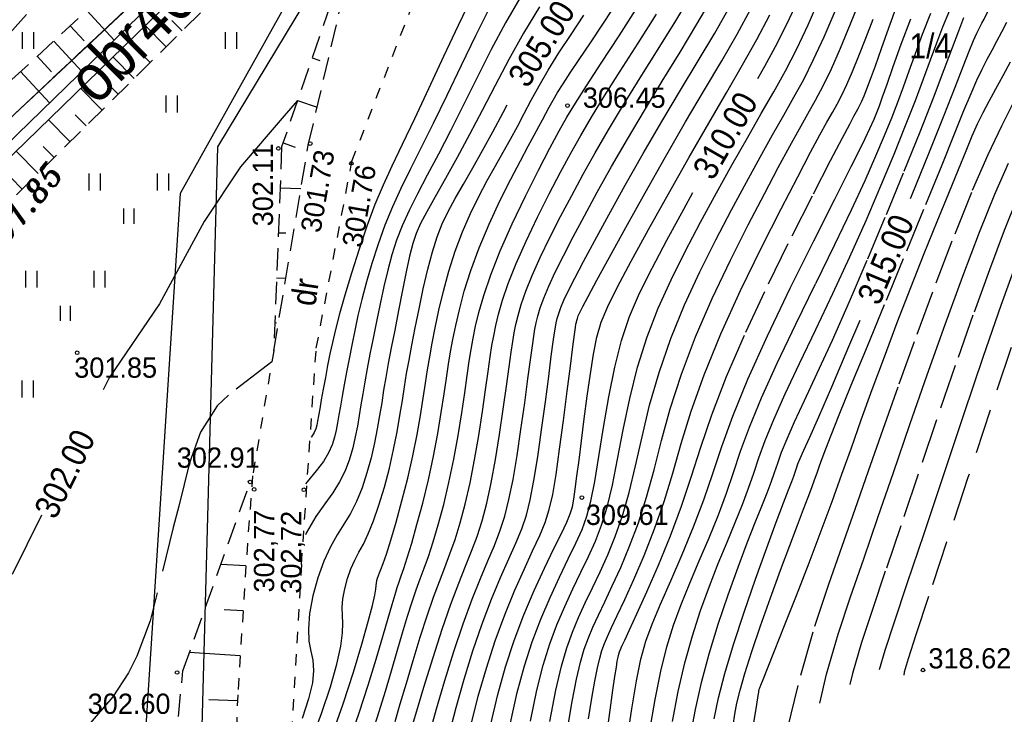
# Model space of a CAD drawing. Extents: x 4615668 to 9249187, y 5334101 to 10688993.
# Tile 91 of 120: x 4667859 to 4667902, y 5337377 to 5337408. Entities that reach past the tile are written whole.
import ezdxf
from ezdxf.enums import TextEntityAlignment as Align

# ---------------------------------------------------------------- set-up
doc = ezdxf.new("R2010")
doc.units = 0
doc.header["$MEASUREMENT"] = 0
for name, pattern in [('CHODNIK', [2, 1.5, -0.5]), ('DROGA', [1, 0.5, -0.5]), ('GEN7', [13.75, 9.75, -1.5, 1, -1.5]), ('KONTUR', [1.5, 1, -0.5]), ('SKARPA1', [1.5, 1, -0.5]), ('WARSTWICA', [3, 2, -1])]:
    doc.linetypes.add(name, pattern=pattern)
for name, color, linetype in [('1', 7, 'Continuous'), ('16', 7, 'Continuous'), ('17', 7, 'Continuous'), ('18', 7, 'Continuous'), ('2', 7, 'Continuous'), ('38', 7, 'Continuous'), ('45', 7, 'Continuous'), ('47', 7, 'Continuous'), ('5', 7, 'Continuous'), ('50', 7, 'Continuous'), ('51', 7, 'Continuous'), ('52', 7, 'Continuous'), ('57', 7, 'Continuous'), ('7', 4, 'GEN7')]:
    doc.layers.add(name, color=color, linetype=linetype)
doc.styles.add('ITALICT', font='ITALICT', dxfattribs={"height": 0.2})
doc.styles.add('txt', font='TXT', dxfattribs={"height": 0.2})

# ---------------------------------------------------------------- blocks, each defined once
blk = doc.blocks.new('DR')
at = {"layer": '18', "color": 6, "linetype": 'Continuous', "style": 'txt', "width": 0.909091}
blk.add_text('dr', height=1.1, rotation=0.0001, dxfattribs=at).set_placement((0, -0.001), align=Align.MIDDLE)
blk = doc.blocks.new('WYS')
at = {"layer": '52', "color": 67, "linetype": 'Continuous'}
blk.add_circle((0, 0), 0.08, dxfattribs=at)
blk = doc.blocks.new('TR')
at = {"layer": '47', "color": 3, "linetype": 'Continuous'}
for p, q in [((-0.25, -0.375), (-0.25, 0.375)), ((0.25, -0.375), (0.25, 0.375))]:
    blk.add_line(p, q, dxfattribs=at)
blk = doc.blocks.new('LAKI')
at = {"layer": '47', "color": 3, "linetype": 'Continuous'}
for p, q in [((-1.768, 1.143), (-1.768, 1.893)), ((-1.268, 1.143), (-1.268, 1.893)), ((1.268, 1.143), (1.268, 1.893)), ((1.768, 1.143), (1.768, 1.893)), ((-0.225, -0.338), (-0.225, 0.338)), ((0.225, -0.338), (0.225, 0.338))]:
    blk.add_line(p, q, dxfattribs=at)

msp = doc.modelspace()

# ---------------------------------------------------------------- linework, layer by layer
at = {"layer": '1', "color": 2, "linetype": 'Continuous'}
msp.add_lwpolyline([(4667789.792, 5337430.928), (4667787.933, 5337428.179), (4667812.424, 5337408.382), (4667820.884, 5337401.713), (4667837.474, 5337383.753), (4667857.826, 5337402.877), (4667881.216, 5337424.855), (4667885.704, 5337429.073), (4667888.819, 5337431.406), (4667906.414, 5337444.583), (4667909.444, 5337445.063)], dxfattribs=at)
at = {"layer": '16', "color": 7, "linetype": 'CHODNIK'}
msp.add_lwpolyline([(4667849.157, 5337365.06), (4667842.714, 5337372.003), (4667841.054, 5337376.043), (4667840.844, 5337380.873), (4667841.474, 5337385.573), (4667841.944, 5337387.613), (4667842.724, 5337388.933), (4667851.984, 5337399.983), (4667857.834, 5337406.633), (4667870.934, 5337421.133), (4667880.714, 5337431.583)], dxfattribs=at)
at = {"layer": '17', "color": 97, "linetype": 'DROGA'}
for points in [[(4667871.06, 5337383.322), (4667871.712, 5337392.931), (4667873.297, 5337401.23), (4667877.445, 5337411.954), (4667883.037, 5337419.011), (4667888.38, 5337424.349)], [(4667869.822, 5337392.81), (4667868.885, 5337387.262), (4667868.653, 5337384.249)], [(4667868.653, 5337384.249), (4667868.221, 5337377.531), (4667867.916, 5337368.682), (4667867.881, 5337368.142), (4667868.546, 5337366.723)], [(4667871.06, 5337383.322), (4667870.616, 5337376), (4667870.849, 5337371.109), (4667871.259, 5337366.572)]]:
    msp.add_lwpolyline(points, dxfattribs=at)
at = {"layer": '2', "color": 5, "linetype": 'Continuous'}
msp.add_line((4667857.826, 5337402.877), (4667881.216, 5337424.855), dxfattribs=at)
msp.add_lwpolyline([(4667876.439, 5337319.183), (4667872.48, 5337328.552), (4667866.369, 5337365.713), (4667867.345, 5337401.869), (4667881.216, 5337424.855)], dxfattribs=at)
at = {"layer": '38', "color": 97, "linetype": 'Continuous'}
for points in [[(4667883.724, 5337429.143), (4667885.584, 5337427.203), (4667873.274, 5337413.443), (4667865.671, 5337399.798)], [(4667865.671, 5337399.798), (4667863.364, 5337364.183), (4667865.904, 5337349.773), (4667869.956, 5337327.026), (4667872.746, 5337319.44), (4667891.726, 5337273.102)]]:
    msp.add_lwpolyline(points, dxfattribs=at)
at = {"layer": '45', "color": 219, "linetype": 'Continuous'}
for points in [[(4667900.142, 5337443.335), (4667884.058, 5337428.381), (4667871.456, 5337415.109), (4667854.615, 5337398.728), (4667850.355, 5337391.329), (4667848.814, 5337382.461), (4667845.73, 5337376.134), (4667844.398, 5337371.663)], [(4667900.406, 5337442.898), (4667884.41, 5337428.025), (4667871.812, 5337414.757), (4667855.013, 5337398.418), (4667850.833, 5337391.157), (4667849.294, 5337382.305), (4667846.198, 5337375.952), (4667844.89, 5337371.56)]]:
    msp.add_lwpolyline(points, dxfattribs=at)
at = {"layer": '50', "color": 216, "linetype": 'Continuous'}
msp.add_line((4667859.507, 5337385.514), (4667858.204, 5337382.868), dxfattribs=at)
at = {"layer": '50', "color": 7, "linetype": 'Continuous'}
for points in [[(4667891.339, 5337404.903), (4667891.653, 5337405.454), (4667892.214, 5337406.498), (4667892.745, 5337407.572), (4667893.257, 5337408.692), (4667893.752, 5337409.833), (4667894.228, 5337410.933), (4667894.689, 5337411.962), (4667895.157, 5337412.94), (4667895.665, 5337413.934), (4667896.265, 5337415.073), (4667896.983, 5337416.43), (4667897.808, 5337418.001), (4667898.69, 5337419.697), (4667899.527, 5337421.309), (4667900.234, 5337422.666), (4667900.764, 5337423.673), (4667901.116, 5337424.32), (4667901.353, 5337424.733), (4667901.358, 5337424.742)], [(4667898.125, 5337399.581), (4667898.164, 5337399.677), (4667898.964, 5337401.653), (4667899.609, 5337403.273), (4667900.097, 5337404.518), (4667900.459, 5337405.446), (4667900.725, 5337406.117), (4667900.921, 5337406.59), (4667901.071, 5337406.923), (4667901.189, 5337407.166), (4667901.291, 5337407.362), (4667901.387, 5337407.547), (4667901.486, 5337407.741), (4667901.595, 5337407.956), (4667901.724, 5337408.208), (4667901.888, 5337408.522), (4667902.109, 5337408.934), (4667902.42, 5337409.496)], [(4667871.44, 5337375.338), (4667871.944, 5337376.69), (4667872.347, 5337377.888), (4667872.634, 5337378.894), (4667872.807, 5337379.684), (4667872.884, 5337380.273), (4667872.895, 5337380.706), (4667872.875, 5337381.054), (4667872.869, 5337381.402), (4667872.9, 5337381.794), (4667872.978, 5337382.234), (4667873.101, 5337382.695), (4667873.252, 5337383.125), (4667873.422, 5337383.507), (4667873.607, 5337383.858), (4667873.807, 5337384.223), (4667874.024, 5337384.675), (4667874.258, 5337385.25), (4667874.501, 5337385.954), (4667874.741, 5337386.756), (4667874.961, 5337387.597), (4667875.152, 5337388.427), (4667875.308, 5337389.213), (4667875.434, 5337389.938), (4667875.539, 5337390.6), (4667875.634, 5337391.212), (4667875.729, 5337391.8), (4667875.835, 5337392.401), (4667875.959, 5337393.067), (4667876.107, 5337393.826), (4667876.279, 5337394.672), (4667876.47, 5337395.567), (4667876.67, 5337396.432), (4667876.874, 5337397.211), (4667877.084, 5337397.88), (4667877.31, 5337398.454), (4667877.572, 5337398.999), (4667877.884, 5337399.573), (4667878.251, 5337400.213), (4667878.665, 5337400.935), (4667879.106, 5337401.717), (4667879.556, 5337402.542), (4667880.012, 5337403.403), (4667880.192, 5337403.743)], [(4667880.345, 5337376.279), (4667880.646, 5337377.624), (4667880.963, 5337378.811), (4667881.308, 5337379.88), (4667881.691, 5337380.89), (4667882.101, 5337381.853), (4667882.518, 5337382.757), (4667882.913, 5337383.574), (4667883.251, 5337384.269), (4667883.524, 5337384.874), (4667883.74, 5337385.46), (4667883.918, 5337386.132), (4667884.089, 5337387.008), (4667884.271, 5337388.114), (4667884.476, 5337389.404), (4667884.71, 5337390.773), (4667884.974, 5337392.08), (4667885.278, 5337393.265), (4667885.64, 5337394.337), (4667886.083, 5337395.369), (4667886.633, 5337396.481), (4667887.293, 5337397.727), (4667888.043, 5337399.103), (4667888.453, 5337399.843)], [(4667889.39, 5337376.463), (4667889.588, 5337377.392), (4667889.868, 5337378.475), (4667890.254, 5337379.759), (4667890.723, 5337381.192), (4667891.235, 5337382.669), (4667891.732, 5337384.053), (4667892.155, 5337385.197), (4667892.478, 5337386.055), (4667892.702, 5337386.637), (4667892.844, 5337387.005), (4667892.933, 5337387.246), (4667892.995, 5337387.425), (4667893.051, 5337387.592), (4667893.12, 5337387.783), (4667893.221, 5337388.029), (4667893.382, 5337388.395), (4667893.641, 5337388.972), (4667894.04, 5337389.872), (4667894.621, 5337391.211), (4667895.383, 5337392.995), (4667895.882, 5337394.178)]]:
    msp.add_lwpolyline(points, dxfattribs=at)
at = {"layer": '50', "color": 245, "linetype": 'WARSTWICA'}
for points in [[(4667875.848, 5337375.686), (4667876.136, 5337376.662), (4667876.498, 5337377.87), (4667876.905, 5337379.187), (4667877.315, 5337380.449), (4667877.7, 5337381.559), (4667878.045, 5337382.482), (4667878.347, 5337383.241), (4667878.616, 5337383.913), (4667878.858, 5337384.565), (4667879.081, 5337385.258), (4667879.291, 5337386.04), (4667879.49, 5337386.947), (4667879.681, 5337387.977), (4667879.86, 5337389.093), (4667880.025, 5337390.22), (4667880.167, 5337391.245), (4667880.283, 5337392.097), (4667880.375, 5337392.749), (4667880.448, 5337393.226), (4667880.513, 5337393.609), (4667880.586, 5337393.973), (4667880.682, 5337394.378), (4667880.82, 5337394.865), (4667881.023, 5337395.455), (4667881.305, 5337396.156), (4667881.666, 5337396.96), (4667882.097, 5337397.846), (4667882.57, 5337398.774), (4667883.065, 5337399.715), (4667883.575, 5337400.657), (4667884.108, 5337401.613), (4667884.697, 5337402.627), (4667885.363, 5337403.732), (4667886.108, 5337404.933), (4667886.906, 5337406.207), (4667887.694, 5337407.478), (4667888.415, 5337408.68)], [(4667881.227, 5337376.359), (4667881.514, 5337377.726), (4667881.797, 5337378.848), (4667882.09, 5337379.79), (4667882.409, 5337380.643), (4667882.754, 5337381.45), (4667883.113, 5337382.229), (4667883.472, 5337382.974), (4667883.809, 5337383.674), (4667884.115, 5337384.355), (4667884.391, 5337385.064), (4667884.64, 5337385.87), (4667884.873, 5337386.844), (4667885.106, 5337387.998), (4667885.357, 5337389.303), (4667885.645, 5337390.694), (4667885.993, 5337392.082), (4667886.413, 5337393.424), (4667886.909, 5337394.71), (4667887.479, 5337395.963), (4667888.112, 5337397.229), (4667888.794, 5337398.52), (4667889.5, 5337399.822), (4667890.202, 5337401.095), (4667890.869, 5337402.278), (4667891.484, 5337403.349), (4667892.045, 5337404.324), (4667892.564, 5337405.256), (4667893.066, 5337406.231), (4667893.567, 5337407.29), (4667894.067, 5337408.43)], [(4667882.878, 5337375.998), (4667883.091, 5337377.236), (4667883.281, 5337378.222), (4667883.455, 5337378.973), (4667883.624, 5337379.555), (4667883.805, 5337380.054), (4667884.01, 5337380.538), (4667884.25, 5337381.059), (4667884.534, 5337381.657), (4667884.868, 5337382.362), (4667885.242, 5337383.186), (4667885.639, 5337384.126), (4667886.031, 5337385.171), (4667886.391, 5337386.303), (4667886.724, 5337387.517), (4667887.058, 5337388.822), (4667887.442, 5337390.235), (4667887.938, 5337391.775), (4667888.566, 5337393.426), (4667889.309, 5337395.139), (4667890.115, 5337396.832), (4667890.905, 5337398.404), (4667891.625, 5337399.787), (4667892.245, 5337400.951), (4667892.76, 5337401.901), (4667893.192, 5337402.677), (4667893.564, 5337403.335), (4667893.904, 5337403.942), (4667894.241, 5337404.579), (4667894.606, 5337405.338), (4667895.012, 5337406.26), (4667895.456, 5337407.331), (4667895.912, 5337408.479)], [(4667881.63, 5337408.099), (4667880.927, 5337406.924), (4667880.271, 5337405.753), (4667879.664, 5337404.605), (4667879.09, 5337403.491), (4667878.528, 5337402.414), (4667877.978, 5337401.394), (4667877.458, 5337400.461), (4667876.995, 5337399.649), (4667876.622, 5337398.99), (4667876.343, 5337398.466), (4667876.146, 5337398.022), (4667876, 5337397.573), (4667875.863, 5337397.019), (4667875.714, 5337396.322), (4667875.547, 5337395.498), (4667875.369, 5337394.605), (4667875.198, 5337393.734), (4667875.045, 5337392.94), (4667874.914, 5337392.243), (4667874.804, 5337391.629), (4667874.708, 5337391.061), (4667874.62, 5337390.506), (4667874.529, 5337389.941), (4667874.426, 5337389.347), (4667874.302, 5337388.718), (4667874.149, 5337388.057), (4667873.963, 5337387.383), (4667873.746, 5337386.725), (4667873.5, 5337386.122), (4667873.23, 5337385.588), (4667872.942, 5337385.109), (4667872.642, 5337384.64), (4667872.34, 5337384.108), (4667872.047, 5337383.469), (4667871.78, 5337382.725), (4667871.562, 5337381.918), (4667871.419, 5337381.142), (4667871.364, 5337380.465), (4667871.39, 5337379.915), (4667871.471, 5337379.472), (4667871.554, 5337379.063), (4667871.59, 5337378.613), (4667871.54, 5337378.06), (4667871.374, 5337377.355), (4667871.083, 5337376.474)], [(4667877.622, 5337375.767), (4667877.926, 5337376.961), (4667878.282, 5337378.216), (4667878.676, 5337379.478), (4667879.09, 5337380.68), (4667879.507, 5337381.774), (4667879.907, 5337382.738), (4667880.272, 5337383.565), (4667880.585, 5337384.271), (4667880.842, 5337384.896), (4667881.05, 5337385.507), (4667881.224, 5337386.191), (4667881.387, 5337387.044), (4667881.554, 5337388.093), (4667881.725, 5337389.295), (4667881.893, 5337390.542), (4667882.041, 5337391.669), (4667882.159, 5337392.571), (4667882.244, 5337393.208), (4667882.3, 5337393.607), (4667882.34, 5337393.861), (4667882.377, 5337394.052), (4667882.422, 5337394.239), (4667882.486, 5337394.461), (4667882.581, 5337394.729), (4667882.72, 5337395.062), (4667882.919, 5337395.487), (4667883.199, 5337396.04), (4667883.584, 5337396.772), (4667884.09, 5337397.712), (4667884.716, 5337398.858), (4667885.447, 5337400.174), (4667886.246, 5337401.58), (4667887.076, 5337403.003), (4667887.901, 5337404.385), (4667888.691, 5337405.692), (4667889.421, 5337406.919), (4667890.075, 5337408.074)], [(4667884.602, 5337375.652), (4667884.77, 5337376.843), (4667884.896, 5337377.729), (4667884.986, 5337378.343), (4667885.048, 5337378.748), (4667885.092, 5337379.018), (4667885.127, 5337379.2), (4667885.157, 5337379.331), (4667885.189, 5337379.436), (4667885.228, 5337379.539), (4667885.295, 5337379.691), (4667885.419, 5337379.958), (4667885.632, 5337380.414), (4667885.965, 5337381.13), (4667886.407, 5337382.105), (4667886.924, 5337383.289), (4667887.458, 5337384.59), (4667887.945, 5337385.901), (4667888.378, 5337387.197), (4667888.8, 5337388.522), (4667889.289, 5337389.972), (4667889.947, 5337391.675), (4667890.8, 5337393.642), (4667891.804, 5337395.783), (4667892.857, 5337397.917), (4667893.808, 5337399.792), (4667894.566, 5337401.26), (4667895.095, 5337402.275), (4667895.417, 5337402.886), (4667895.605, 5337403.234), (4667895.716, 5337403.436), (4667895.797, 5337403.582), (4667895.874, 5337403.728), (4667895.958, 5337403.903), (4667896.057, 5337404.133), (4667896.183, 5337404.45), (4667896.346, 5337404.886), (4667896.561, 5337405.479), (4667896.833, 5337406.243), (4667897.161, 5337407.161), (4667897.533, 5337408.182)], [(4667886.526, 5337375.871), (4667886.775, 5337377.325), (4667887.027, 5337378.578), (4667887.294, 5337379.657), (4667887.588, 5337380.618), (4667887.922, 5337381.536), (4667888.308, 5337382.485), (4667888.733, 5337383.48), (4667889.17, 5337384.506), (4667889.584, 5337385.521), (4667889.941, 5337386.479), (4667890.255, 5337387.399), (4667890.572, 5337388.345), (4667890.959, 5337389.414), (4667891.494, 5337390.715), (4667892.191, 5337392.261), (4667893.02, 5337393.997), (4667893.906, 5337395.805), (4667894.75, 5337397.527), (4667895.492, 5337399.068), (4667896.102, 5337400.381), (4667896.585, 5337401.471), (4667896.97, 5337402.38), (4667897.284, 5337403.159), (4667897.555, 5337403.86), (4667897.807, 5337404.537), (4667898.062, 5337405.243), (4667898.34, 5337406.016), (4667898.656, 5337406.872), (4667899.021, 5337407.81)], [(4667879.467, 5337376.221), (4667879.779, 5337377.534), (4667880.125, 5337378.77), (4667880.511, 5337379.944), (4667880.941, 5337381.079), (4667881.399, 5337382.16), (4667881.855, 5337383.156), (4667882.27, 5337384.02), (4667882.604, 5337384.701), (4667882.846, 5337385.204), (4667883.001, 5337385.573), (4667883.095, 5337385.882), (4667883.162, 5337386.225), (4667883.225, 5337386.663), (4667883.299, 5337387.236), (4667883.391, 5337387.955), (4667883.499, 5337388.815), (4667883.622, 5337389.781), (4667883.755, 5337390.796), (4667883.893, 5337391.786), (4667884.031, 5337392.664), (4667884.183, 5337393.413), (4667884.38, 5337394.081), (4667884.667, 5337394.773), (4667885.103, 5337395.648), (4667885.712, 5337396.789), (4667886.483, 5337398.197), (4667887.367, 5337399.791), (4667888.279, 5337401.408), (4667889.155, 5337402.931), (4667889.954, 5337404.299), (4667890.661, 5337405.512), (4667891.292, 5337406.64), (4667891.863, 5337407.739)], [(4667888.35, 5337375.706), (4667888.565, 5337376.869), (4667888.835, 5337378.077), (4667889.175, 5337379.352), (4667889.577, 5337380.668), (4667890.015, 5337381.974), (4667890.457, 5337383.202), (4667890.867, 5337384.28), (4667891.223, 5337385.182), (4667891.518, 5337385.911), (4667891.751, 5337386.494), (4667891.93, 5337386.974), (4667892.077, 5337387.4), (4667892.219, 5337387.825), (4667892.391, 5337388.305), (4667892.633, 5337388.897), (4667892.97, 5337389.65), (4667893.416, 5337390.61), (4667893.976, 5337391.812), (4667894.647, 5337393.283), (4667895.408, 5337395), (4667896.226, 5337396.897), (4667897.055, 5337398.872), (4667897.84, 5337400.786), (4667898.542, 5337402.537), (4667899.136, 5337404.055), (4667899.612, 5337405.304), (4667899.98, 5337406.285), (4667900.261, 5337407.034), (4667900.496, 5337407.622)], [(4667890.236, 5337376.168), (4667890.313, 5337376.667), (4667890.405, 5337377.152), (4667890.544, 5337377.731), (4667890.758, 5337378.478), (4667891.068, 5337379.444), (4667891.46, 5337380.591), (4667891.903, 5337381.837), (4667892.35, 5337383.068), (4667892.754, 5337384.161), (4667893.093, 5337385.065), (4667893.361, 5337385.771), (4667893.568, 5337386.31), (4667893.728, 5337386.733), (4667893.857, 5337387.082), (4667893.969, 5337387.391), (4667894.077, 5337387.695), (4667894.196, 5337388.026), (4667894.353, 5337388.45), (4667894.59, 5337389.059), (4667894.952, 5337389.965), (4667895.489, 5337391.282), (4667896.202, 5337393.014), (4667897.05, 5337395.064), (4667897.953, 5337397.248), (4667898.8, 5337399.305), (4667899.52, 5337401.067), (4667900.082, 5337402.455), (4667900.496, 5337403.481), (4667900.813, 5337404.245), (4667901.073, 5337404.837), (4667901.305, 5337405.326), (4667901.528, 5337405.762), (4667901.744, 5337406.168), (4667901.958, 5337406.566), (4667902.173, 5337406.977), (4667902.399, 5337407.417)], [(4667892.654, 5337375.996), (4667893.245, 5337378.405), (4667893.874, 5337380.581), (4667894.485, 5337382.447), (4667895.077, 5337384.134), (4667895.658, 5337385.778), (4667896.255, 5337387.479), (4667896.9, 5337389.322), (4667897.616, 5337391.347), (4667898.415, 5337393.557), (4667899.258, 5337395.827), (4667900.098, 5337398.004), (4667900.882, 5337399.941), (4667901.572, 5337401.527), (4667902.173, 5337402.802), (4667902.703, 5337403.848)], [(4667902.865, 5337399.594), (4667902.284, 5337398.149), (4667901.626, 5337396.413), (4667900.895, 5337394.398), (4667900.107, 5337392.151), (4667899.282, 5337389.748), (4667898.462, 5337387.327), (4667897.689, 5337385.041), (4667897.001, 5337383.014), (4667896.424, 5337381.318), (4667895.943, 5337379.852), (4667895.54, 5337378.472), (4667895.428, 5337377.981)], [(4667902.597, 5337392.956), (4667901.665, 5337390.174), (4667900.669, 5337387.175), (4667899.72, 5337384.305), (4667898.925, 5337381.894), (4667898.363, 5337380.189), (4667898.013, 5337379.123), (4667897.834, 5337378.538), (4667897.822, 5337378.403)], [(4667869.739, 5337392.317), (4667867.818, 5337390.844), (4667867.31, 5337390.369), (4667866.565, 5337389.199), (4667866.076, 5337387.833), (4667865.6, 5337385.901), (4667865.351, 5337384.966), (4667864.34, 5337380.809), (4667863.747, 5337379.244), (4667863.373, 5337378.496), (4667862.678, 5337377.431), (4667861.481, 5337376.052), (4667860.83, 5337375.433), (4667859.781, 5337374.588), (4667859.222, 5337374.181)]]:
    msp.add_lwpolyline(points, dxfattribs=at)
at = {"layer": '50', "color": 216, "linetype": 'Continuous'}
for points in [[(4667880.754, 5337408.497), (4667880.122, 5337407.387), (4667879.491, 5337406.193), (4667878.867, 5337404.958), (4667878.261, 5337403.736), (4667877.681, 5337402.587), (4667877.139, 5337401.54), (4667876.645, 5337400.607), (4667876.208, 5337399.781), (4667875.837, 5337399.043), (4667875.531, 5337398.366), (4667875.281, 5337397.72), (4667875.074, 5337397.073), (4667874.889, 5337396.39), (4667874.715, 5337395.662), (4667874.548, 5337394.897), (4667874.387, 5337394.119), (4667874.236, 5337393.366), (4667874.1, 5337392.662), (4667873.979, 5337392.018), (4667873.873, 5337391.434), (4667873.781, 5337390.901), (4667873.7, 5337390.406), (4667873.623, 5337389.933), (4667873.542, 5337389.468), (4667873.449, 5337388.993), (4667873.333, 5337388.501), (4667873.183, 5337387.994), (4667872.991, 5337387.483), (4667872.745, 5337386.986), (4667872.444, 5337386.502), (4667872.089, 5337386.005), (4667871.693, 5337385.443), (4667871.275, 5337384.74), (4667871.228, 5337384.639)], [(4667878.575, 5337408.455), (4667878.014, 5337407.269), (4667877.372, 5337405.889), (4667876.7, 5337404.446), (4667876.072, 5337403.117), (4667875.526, 5337401.976), (4667875.068, 5337401.021), (4667874.68, 5337400.173), (4667874.32, 5337399.305), (4667873.967, 5337398.355), (4667873.617, 5337397.323), (4667873.282, 5337396.266), (4667872.988, 5337395.287), (4667872.75, 5337394.446), (4667872.568, 5337393.756), (4667872.432, 5337393.187), (4667872.321, 5337392.67), (4667872.22, 5337392.157), (4667872.121, 5337391.632), (4667872.025, 5337391.109), (4667871.938, 5337390.631), (4667871.866, 5337390.23), (4667871.811, 5337389.918), (4667871.771, 5337389.688), (4667871.736, 5337389.509), (4667871.694, 5337389.35), (4667871.625, 5337389.183), (4667871.5, 5337388.983), (4667871.492, 5337388.974)], [(4667873.197, 5337375.486), (4667873.625, 5337376.719), (4667874.025, 5337377.953), (4667874.379, 5337379.114), (4667874.674, 5337380.118), (4667874.908, 5337380.929), (4667875.085, 5337381.54), (4667875.216, 5337381.978), (4667875.315, 5337382.295), (4667875.401, 5337382.551), (4667875.491, 5337382.81), (4667875.603, 5337383.142), (4667875.755, 5337383.616), (4667875.953, 5337384.265), (4667876.189, 5337385.088), (4667876.446, 5337386.048), (4667876.697, 5337387.081), (4667876.923, 5337388.128), (4667877.114, 5337389.137), (4667877.268, 5337390.069), (4667877.394, 5337390.893), (4667877.499, 5337391.602), (4667877.593, 5337392.211), (4667877.685, 5337392.76), (4667877.787, 5337393.316), (4667877.911, 5337393.929), (4667878.072, 5337394.636), (4667878.287, 5337395.454), (4667878.577, 5337396.375), (4667878.949, 5337397.379), (4667879.392, 5337398.43), (4667879.878, 5337399.471), (4667880.356, 5337400.431), (4667880.783, 5337401.252), (4667881.134, 5337401.906), (4667881.402, 5337402.396), (4667881.607, 5337402.769), (4667881.772, 5337403.075), (4667881.92, 5337403.354), (4667882.07, 5337403.637), (4667882.237, 5337403.941), (4667882.437, 5337404.282), (4667882.686, 5337404.679), (4667883, 5337405.158), (4667883.401, 5337405.756), (4667883.898, 5337406.496), (4667884.484, 5337407.373), (4667885.131, 5337408.354)], [(4667876.752, 5337375.784), (4667877.059, 5337376.908), (4667877.426, 5337378.16), (4667877.831, 5337379.458), (4667878.243, 5337380.682), (4667878.642, 5337381.77), (4667879.01, 5337382.696), (4667879.34, 5337383.479), (4667879.628, 5337384.162), (4667879.875, 5337384.802), (4667880.088, 5337385.461), (4667880.278, 5337386.205), (4667880.459, 5337387.1), (4667880.637, 5337388.153), (4667880.811, 5337389.318), (4667880.975, 5337390.499), (4667881.118, 5337391.558), (4667881.232, 5337392.412), (4667881.317, 5337393.034), (4667881.38, 5337393.458), (4667881.433, 5337393.771), (4667881.489, 5337394.049), (4667881.563, 5337394.351), (4667881.67, 5337394.714), (4667881.826, 5337395.154), (4667882.043, 5337395.681), (4667882.331, 5337396.305), (4667882.693, 5337397.032), (4667883.126, 5337397.868), (4667883.63, 5337398.812), (4667884.202, 5337399.86), (4667884.839, 5337401.002), (4667885.539, 5337402.219), (4667886.294, 5337403.491), (4667887.084, 5337404.788), (4667887.879, 5337406.079), (4667888.632, 5337407.322), (4667889.31, 5337408.491)], [(4667875.215, 5337376.339), (4667875.446, 5337377.129), (4667875.716, 5337378.049), (4667876.017, 5337379.058), (4667876.332, 5337380.085), (4667876.639, 5337381.036), (4667876.925, 5337381.865), (4667877.185, 5337382.568), (4667877.424, 5337383.184), (4667877.652, 5337383.786), (4667877.879, 5337384.431), (4667878.105, 5337385.161), (4667878.33, 5337385.996), (4667878.548, 5337386.939), (4667878.751, 5337387.972), (4667878.936, 5337389.052), (4667879.098, 5337390.117), (4667879.236, 5337391.081), (4667879.349, 5337391.893), (4667879.442, 5337392.537), (4667879.522, 5337393.042), (4667879.599, 5337393.483), (4667879.689, 5337393.929), (4667879.81, 5337394.44), (4667879.984, 5337395.057), (4667880.24, 5337395.806), (4667880.592, 5337396.689), (4667881.035, 5337397.685), (4667881.545, 5337398.746), (4667882.069, 5337399.786), (4667882.568, 5337400.743), (4667883.027, 5337401.599), (4667883.466, 5337402.382), (4667883.948, 5337403.198), (4667884.527, 5337404.134), (4667885.224, 5337405.232), (4667886.021, 5337406.48), (4667886.834, 5337407.766)], [(4667878.595, 5337376.202), (4667878.912, 5337377.467), (4667879.271, 5337378.716), (4667879.665, 5337379.927), (4667880.089, 5337381.078), (4667880.525, 5337382.143), (4667880.947, 5337383.099), (4667881.329, 5337383.924), (4667881.644, 5337384.605), (4667881.887, 5337385.188), (4667882.07, 5337385.759), (4667882.22, 5337386.429), (4667882.368, 5337387.319), (4667882.527, 5337388.438), (4667882.698, 5337389.717), (4667882.866, 5337391.01), (4667883.01, 5337392.131), (4667883.119, 5337392.981), (4667883.19, 5337393.534), (4667883.231, 5337393.839), (4667883.255, 5337393.998), (4667883.271, 5337394.088), (4667883.29, 5337394.162), (4667883.317, 5337394.249), (4667883.358, 5337394.358), (4667883.431, 5337394.519), (4667883.564, 5337394.783), (4667883.799, 5337395.226), (4667884.185, 5337395.942), (4667884.745, 5337396.971), (4667885.471, 5337398.293), (4667886.325, 5337399.829), (4667887.231, 5337401.429), (4667888.128, 5337402.978), (4667888.97, 5337404.406), (4667889.732, 5337405.691), (4667890.414, 5337406.875), (4667891.021, 5337407.998)], [(4667882.09, 5337376.347), (4667882.359, 5337377.734), (4667882.604, 5337378.796), (4667882.843, 5337379.615), (4667883.094, 5337380.313), (4667883.368, 5337380.963), (4667883.667, 5337381.613), (4667883.988, 5337382.285), (4667884.324, 5337382.988), (4667884.666, 5337383.739), (4667885.002, 5337384.561), (4667885.324, 5337385.479), (4667885.621, 5337386.521), (4667885.903, 5337387.694), (4667886.193, 5337388.991), (4667886.527, 5337390.388), (4667886.945, 5337391.852), (4667887.464, 5337393.35), (4667888.078, 5337394.851), (4667888.761, 5337396.323), (4667889.468, 5337397.738), (4667890.165, 5337399.071), (4667890.826, 5337400.303), (4667891.436, 5337401.416), (4667891.987, 5337402.401), (4667892.484, 5337403.273), (4667892.939, 5337404.073), (4667893.373, 5337404.868), (4667893.814, 5337405.749), (4667894.279, 5337406.763), (4667894.765, 5337407.901)], [(4667887.542, 5337376.347), (4667887.801, 5337377.68), (4667888.097, 5337378.945), (4667888.43, 5337380.144), (4667888.795, 5337381.279), (4667889.183, 5337382.351), (4667889.579, 5337383.362), (4667889.969, 5337384.309), (4667890.334, 5337385.185), (4667890.658, 5337385.984), (4667890.927, 5337386.703), (4667891.158, 5337387.376), (4667891.386, 5337388.059), (4667891.662, 5337388.827), (4667892.046, 5337389.764), (4667892.557, 5337390.906), (4667893.191, 5337392.247), (4667893.913, 5337393.751), (4667894.672, 5337395.351), (4667895.427, 5337396.985), (4667896.145, 5337398.598), (4667896.805, 5337400.135), (4667897.392, 5337401.552), (4667897.902, 5337402.821), (4667898.335, 5337403.931), (4667898.7, 5337404.893), (4667899.01, 5337405.734), (4667899.288, 5337406.491), (4667899.561, 5337407.208), (4667899.863, 5337407.941)], [(4667883.817, 5337376.455), (4667883.965, 5337377.384), (4667884.093, 5337378.136), (4667884.206, 5337378.719), (4667884.308, 5337379.158), (4667884.408, 5337379.5), (4667884.518, 5337379.801), (4667884.655, 5337380.12), (4667884.838, 5337380.514), (4667885.087, 5337381.043), (4667885.42, 5337381.755), (4667885.829, 5337382.656), (4667886.286, 5337383.72), (4667886.75, 5337384.895), (4667887.173, 5337386.117), (4667887.556, 5337387.374), (4667887.934, 5337388.691), (4667888.371, 5337390.124), (4667888.951, 5337391.749), (4667889.694, 5337393.56), (4667890.569, 5337395.488), (4667891.499, 5337397.401), (4667892.369, 5337399.122), (4667893.107, 5337400.545), (4667893.679, 5337401.631), (4667894.097, 5337402.409), (4667894.405, 5337402.969), (4667894.647, 5337403.397), (4667894.857, 5337403.773), (4667895.064, 5337404.167), (4667895.289, 5337404.637), (4667895.543, 5337405.217), (4667895.829, 5337405.914), (4667896.138, 5337406.706), (4667896.454, 5337407.542)], [(4667885.501, 5337375.341), (4667885.737, 5337376.911), (4667885.944, 5337378.151), (4667886.141, 5337379.113), (4667886.361, 5337379.903), (4667886.64, 5337380.664), (4667887.013, 5337381.547), (4667887.47, 5337382.587), (4667887.978, 5337383.761), (4667888.484, 5337384.993), (4667888.932, 5337386.191), (4667889.331, 5337387.357), (4667889.733, 5337388.56), (4667890.221, 5337389.913), (4667890.894, 5337391.553), (4667891.762, 5337393.48), (4667892.774, 5337395.591), (4667893.819, 5337397.695), (4667894.751, 5337399.543), (4667895.486, 5337401), (4667895.998, 5337402.027), (4667896.313, 5337402.681), (4667896.502, 5337403.097), (4667896.626, 5337403.398), (4667896.739, 5337403.697), (4667896.881, 5337404.091), (4667897.081, 5337404.66), (4667897.356, 5337405.443), (4667897.71, 5337406.428), (4667898.13, 5337407.562)], [(4667902.555, 5337405.64), (4667902.219, 5337405.022), (4667901.896, 5337404.439), (4667901.597, 5337403.893), (4667901.329, 5337403.379), (4667901.089, 5337402.883), (4667900.85, 5337402.342), (4667900.577, 5337401.687), (4667900.236, 5337400.853), (4667899.803, 5337399.795), (4667899.29, 5337398.536), (4667898.719, 5337397.119), (4667898.119, 5337395.604), (4667897.519, 5337394.054), (4667896.942, 5337392.526), (4667896.405, 5337391.072), (4667895.918, 5337389.724), (4667895.48, 5337388.49), (4667895.06, 5337387.308), (4667894.624, 5337386.099), (4667894.141, 5337384.798), (4667893.597, 5337383.376), (4667893.032, 5337381.929), (4667892.501, 5337380.585), (4667892.059, 5337379.472), (4667891.746, 5337378.687), (4667891.553, 5337378.198), (4667891.451, 5337377.939), (4667891.406, 5337377.82), (4667891.387, 5337377.763), (4667891.378, 5337377.733), (4667891.372, 5337377.706), (4667891.363, 5337377.647), (4667891.338, 5337377.495), (4667891.272, 5337377.097), (4667891.137, 5337376.285)], [(4667870.887, 5337403.937), (4667870.285, 5337403.251), (4667868.354, 5337400.977), (4667866.725, 5337398.56), (4667864.745, 5337394.901), (4667862.513, 5337391.611), (4667862.248, 5337391.075)], [(4667894.085, 5337377.152), (4667894.392, 5337378.438), (4667894.908, 5337380.217), (4667895.454, 5337381.883), (4667896.039, 5337383.574), (4667896.673, 5337385.41), (4667897.358, 5337387.403), (4667898.091, 5337389.535), (4667898.861, 5337391.749), (4667899.655, 5337393.977), (4667900.442, 5337396.12), (4667901.191, 5337398.077), (4667901.873, 5337399.767), (4667902.473, 5337401.145)], [(4667902.81, 5337396.706), (4667902.136, 5337394.818), (4667901.352, 5337392.554), (4667900.473, 5337389.961), (4667899.565, 5337387.251), (4667898.705, 5337384.673), (4667897.963, 5337382.454), (4667897.393, 5337380.753), (4667896.978, 5337379.488), (4667896.726, 5337378.637)]]:
    msp.add_lwpolyline(points, dxfattribs=at)
at = {"layer": '50', "color": 17, "linetype": 'WARSTWICA'}
for points in [[(4667879.388, 5337407.989), (4667878.79, 5337406.8), (4667878.154, 5337405.491), (4667877.514, 5337404.156), (4667876.909, 5337402.913), (4667876.364, 5337401.815), (4667875.885, 5337400.865), (4667875.469, 5337400.021), (4667875.098, 5337399.21), (4667874.763, 5337398.389), (4667874.459, 5337397.547), (4667874.185, 5337396.696), (4667873.946, 5337395.873), (4667873.741, 5337395.097), (4667873.568, 5337394.376), (4667873.42, 5337393.706), (4667873.288, 5337393.068), (4667873.169, 5337392.454), (4667873.057, 5337391.863), (4667872.955, 5337391.306), (4667872.865, 5337390.798), (4667872.788, 5337390.35), (4667872.723, 5337389.96), (4667872.663, 5337389.614), (4667872.601, 5337389.29), (4667872.524, 5337388.967), (4667872.416, 5337388.631), (4667872.259, 5337388.273), (4667872.029, 5337387.892), (4667871.713, 5337387.475), (4667871.31, 5337386.992), (4667871.241, 5337386.905)], [(4667872.39, 5337375.664), (4667872.905, 5337377.125), (4667873.364, 5337378.527), (4667873.741, 5337379.777), (4667874.022, 5337380.779), (4667874.207, 5337381.501), (4667874.31, 5337381.961), (4667874.355, 5337382.222), (4667874.374, 5337382.378), (4667874.387, 5337382.493), (4667874.406, 5337382.601), (4667874.436, 5337382.715), (4667874.474, 5337382.823), (4667874.522, 5337382.941), (4667874.589, 5337383.101), (4667874.687, 5337383.357), (4667874.831, 5337383.778), (4667875.025, 5337384.393), (4667875.262, 5337385.195), (4667875.523, 5337386.14), (4667875.777, 5337387.145), (4667876.003, 5337388.143), (4667876.191, 5337389.086), (4667876.339, 5337389.941), (4667876.459, 5337390.701), (4667876.561, 5337391.37), (4667876.656, 5337391.972), (4667876.754, 5337392.548), (4667876.867, 5337393.156), (4667877.001, 5337393.838), (4667877.165, 5337394.609), (4667877.365, 5337395.46), (4667877.607, 5337396.351), (4667877.892, 5337397.242), (4667878.216, 5337398.102), (4667878.571, 5337398.913), (4667878.941, 5337399.67), (4667879.312, 5337400.373), (4667879.673, 5337401.025), (4667880.016, 5337401.634), (4667880.341, 5337402.215), (4667880.649, 5337402.781), (4667880.951, 5337403.35), (4667881.264, 5337403.942), (4667881.612, 5337404.578), (4667882.019, 5337405.277), (4667882.495, 5337406.044), (4667883.035, 5337406.869), (4667883.61, 5337407.724)]]:
    msp.add_lwpolyline(points, dxfattribs=at)
at = {"layer": '51', "color": 3, "linetype": 'Continuous'}
for p, q in [((4667861.517, 5337407.93), (4667862.727, 5337406.618)), ((4667865.753, 5337407.022), (4667865.289, 5337407.491)), ((4667860.782, 5337407.252), (4667861.396, 5337406.587)), ((4667865.042, 5337406.319), (4667864.108, 5337407.264)), ((4667860.047, 5337406.574), (4667861.293, 5337405.223)), ((4667864.331, 5337405.615), (4667863.861, 5337406.091)), ((4667859.312, 5337405.896), (4667859.944, 5337405.211)), ((4667863.621, 5337404.912), (4667862.674, 5337405.869)), ((4667871.538, 5337405.828), (4667871.875, 5337405.712)), ((4667858.577, 5337405.218), (4667859.859, 5337403.829)), ((4667862.91, 5337404.209), (4667862.433, 5337404.69)), ((4667862.199, 5337403.506), (4667861.24, 5337404.475)), ((4667870.887, 5337403.937), (4667871.754, 5337403.639)), ((4667860.777, 5337402.099), (4667859.806, 5337403.08)), ((4667861.488, 5337402.802), (4667861.005, 5337403.29)), ((4667859.355, 5337400.692), (4667858.373, 5337401.686)), ((4667860.066, 5337401.396), (4667859.578, 5337401.889)), ((4667870.236, 5337402.046), (4667870.774, 5337401.861)), ((4667858.644, 5337399.989), (4667858.15, 5337400.489)), ((4667870.105, 5337400.057), (4667871.034, 5337400.021)), ((4667870.027, 5337398.059), (4667870.363, 5337398.046)), ((4667869.949, 5337396.06), (4667870.365, 5337396.044)), ((4667869.871, 5337394.062), (4667869.951, 5337394.059)), ((4667868.589, 5337383.251), (4667867.471, 5337383.323)), ((4667868.46, 5337381.255), (4667867.617, 5337381.309)), ((4667868.332, 5337379.259), (4667866.077, 5337379.404)), ((4667868.212, 5337377.263), (4667866.939, 5337377.307))]:
    msp.add_line(p, q, dxfattribs=at)
at = {"layer": '51', "color": 3, "linetype": 'SKARPA1'}
for points in [[(4667900.944, 5337441.813), (4667885.584, 5337427.363), (4667874.034, 5337415.213), (4667856.444, 5337397.813), (4667852.124, 5337390.723), (4667851.324, 5337383.843), (4667846.594, 5337375.623), (4667844.904, 5337370.703)], [(4667843.774, 5337371.013), (4667845.194, 5337376.533), (4667847.904, 5337382.683), (4667848.824, 5337392.123), (4667852.674, 5337399.773), (4667868.664, 5337414.523), (4667883.552, 5337428.961)], [(4667873.816, 5337412.447), (4667870.176, 5337401.873), (4667869.822, 5337392.81)], [(4667869.822, 5337392.81), (4667871.356, 5337401.94), (4667873.816, 5337412.447)], [(4667864.458, 5337364.774), (4667865.012, 5337370.594), (4667865.787, 5337378.588), (4667868.773, 5337386.982)]]:
    msp.add_lwpolyline(points, dxfattribs=at)
at = {"layer": '57', "color": 245, "linetype": 'WARSTWICA'}
msp.add_lwpolyline([(4667874.223, 5337375.893), (4667874.51, 5337376.781), (4667874.786, 5337377.689), (4667875.051, 5337378.591), (4667875.305, 5337379.463), (4667875.545, 5337380.28), (4667875.77, 5337381.017), (4667875.974, 5337381.655), (4667876.16, 5337382.198), (4667876.334, 5337382.678), (4667876.508, 5337383.147), (4667876.697, 5337383.678), (4667876.906, 5337384.317), (4667877.136, 5337385.085), (4667877.377, 5337385.977), (4667877.611, 5337386.963), (4667877.827, 5337388.002), (4667878.017, 5337389.049), (4667878.177, 5337390.05), (4667878.309, 5337390.95), (4667878.419, 5337391.715), (4667878.513, 5337392.345), (4667878.599, 5337392.874), (4667878.688, 5337393.37), (4667878.795, 5337393.899), (4667878.942, 5337394.518), (4667879.155, 5337395.27), (4667879.466, 5337396.181), (4667879.892, 5337397.252), (4667880.42, 5337398.445), (4667881.012, 5337399.683), (4667881.589, 5337400.836), (4667882.092, 5337401.811), (4667882.502, 5337402.581), (4667882.847, 5337403.193), (4667883.227, 5337403.815), (4667883.723, 5337404.587), (4667884.375, 5337405.586), (4667885.172, 5337406.81), (4667886.008, 5337408.111)], dxfattribs=at)
at = {"layer": '7', "color": 245, "linetype": 'KONTUR'}
msp.add_line((4667857.826, 5337402.877), (4667878.006, 5337421.839), dxfattribs=at)

# ---------------------------------------------------------------- block references
at = {"layer": '18', "color": 6, "linetype": 'Continuous', "xscale": 0.9999998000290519, "yscale": 0.9999998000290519, "rotation": 81.69142550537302}
msp.add_blockref('DR', (4667871.186, 5337395.425), dxfattribs=at)
at = {"layer": '47', "color": 3, "linetype": 'Continuous'}
for name, p in [('TR', (4667858.912, 5337406.595)), ('TR', (4667867.928, 5337406.597)), ('TR', (4667865.295, 5337403.78)), ('LAKI', (4667863.392, 5337398.794)), ('LAKI', (4667860.572, 5337394.476)), ('LAKI', (4667857.376, 5337389.594))]:
    msp.add_blockref(name, p, dxfattribs=at)
at = {"layer": '52', "color": 67, "linetype": 'Continuous'}
for p in [(4667882.878, 5337403.706), (4667871.445, 5337402.019), (4667870.03, 5337401.801), (4667873.271, 5337401.139), (4667861.09, 5337392.725), (4667868.773, 5337386.982), (4667871.165, 5337386.637), (4667883.519, 5337386.291), (4667865.53, 5337378.518), (4667898.677, 5337378.629)]:
    msp.add_blockref('WYS', p, dxfattribs=at)
at = {"layer": '52', "color": 67, "linetype": 'Continuous', "rotation": 180}
msp.add_blockref('WYS', (4667868.952, 5337386.652), dxfattribs=at)

# ---------------------------------------------------------------- texts
at = {"layer": '1', "color": 2, "linetype": 'Continuous', "style": 'txt', "width": 0.9}
msp.add_text('obr46', height=2.1, rotation=45, dxfattribs=at).set_placement((4667861.205, 5337404.414), align=Align.MIDDLE_LEFT)
at = {"layer": '5', "color": 6, "linetype": 'Continuous', "style": 'txt', "width": 0.909091}
msp.add_text('1/4', height=1.1, dxfattribs=at).set_placement((4667898.999, 5337406.38), align=Align.MIDDLE)
at = {"layer": '50', "color": 6, "linetype": 'Continuous', "style": 'txt', "width": 0.909091}
for s, rotation, p in [('305.00', 58.1526, (4667881.72, 5337406.462)), ('310.00', 60.0877, (4667889.883, 5337402.379)), ('315.00', 67.4083, (4667897.011, 5337396.876)), ('302.00', 63.7859, (4667860.532, 5337387.349))]:
    msp.add_text(s, height=1.1, rotation=rotation, dxfattribs=at).set_placement(p, align=Align.MIDDLE)
at = {"layer": '52', "color": 67, "linetype": 'Continuous', "style": 'txt'}
for s, p in [('306.45', (4667883.559, 5337403.608)), ('301.85', (4667860.959, 5337391.615)), ('302.91', (4667865.517, 5337387.615)), ('309.61', (4667883.693, 5337385.073)), ('318.62', (4667898.915, 5337378.698)), ('302.60', (4667861.557, 5337376.679))]:
    msp.add_text(s, height=0.9, dxfattribs=at).set_placement(p)
at = {"layer": '52', "color": 67, "linetype": 'Continuous'}
for s, height, rotation, style, p in [('302.11', 0.9, 90, 'txt', (4667869.791, 5337398.342)), ('301.73', 0.9, 80, 'txt', (4667871.895, 5337398.016)), ('301.76', 0.9, 80, 'txt', (4667873.739, 5337397.36)), ('301.85', 1, 50, 'ITALICT', (4667857.357, 5337396.84)), ('302,77', 0.9, 90, 'txt', (4667869.844, 5337382.071)), ('302,72', 0.9, 90, 'txt', (4667871.044, 5337382.021))]:
    msp.add_text(s, height=height, rotation=rotation, dxfattribs=dict(at, style=style)).set_placement(p)

doc.saveas('drawing.dxf')
